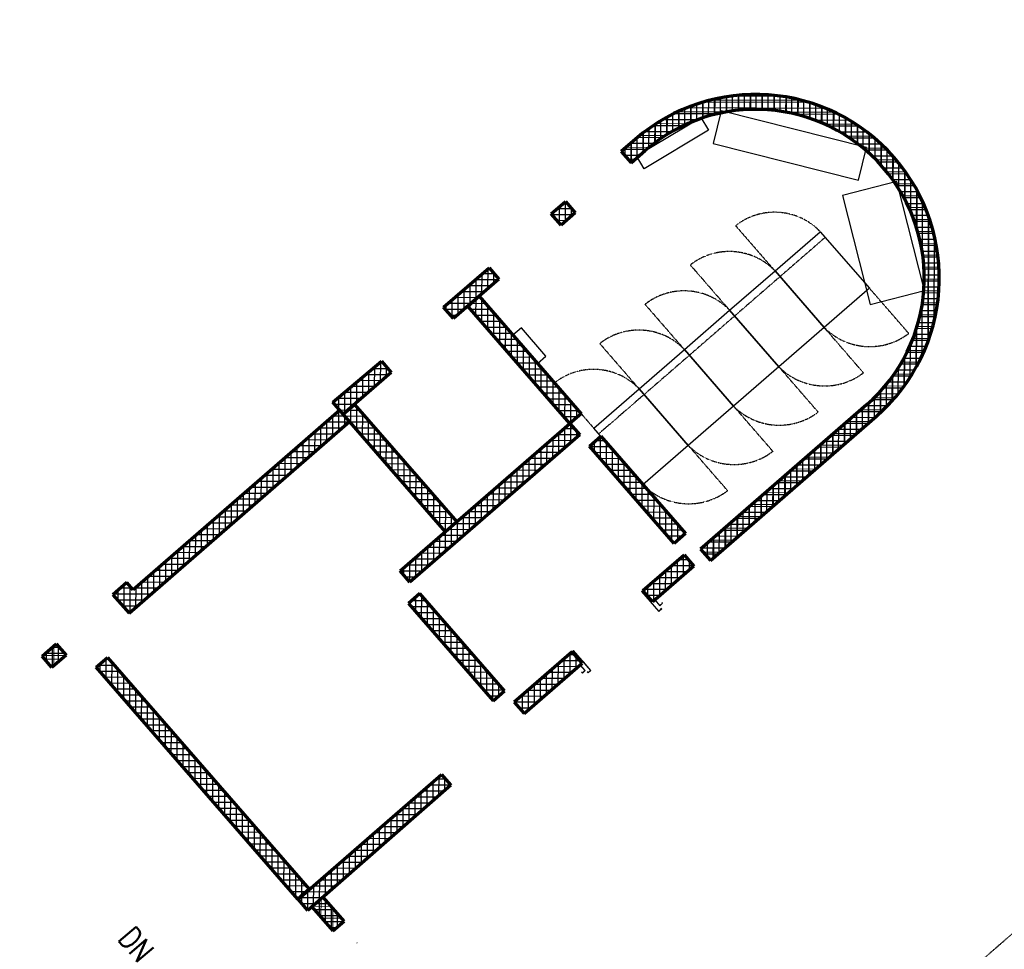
# Model space of a CAD drawing. Header units: millimetres. Extents: x 98667 to 994031, y -2704 to 533009.
# Tile 116 of 153: x 502550 to 515683, y 261249 to 273657. Entities that reach past the tile are written whole.
import ezdxf

# ---------------------------------------------------------------- set-up
doc = ezdxf.new("R2010")
doc.units = ezdxf.units.MM
doc.linetypes.add('AP03000E0$0$HIDDEN', pattern=[9.525, 6.35, -3.175])
doc.linetypes.add('HIDDEN2', pattern=[0.1875, 0.125, -0.0625])
for name, color, linetype, lineweight in [('A-ANNO-TARG', 4, 'Continuous', 30), ('A-WALL-FNSH', 1, 'Continuous', 15), ('A-WALL-FULL', 6, 'Continuous', 70), ('A-WALL-PATT', 5, 'Continuous', 15)]:
    doc.layers.add(name, color=color, linetype=linetype, lineweight=lineweight)
doc.layers.add('A-WALL-PATT-50', color=5, linetype='Continuous')
doc.layers.add('IT DETAIL', color=252, linetype='Continuous')
doc.layers.add('AP03000E0$0$A-Slab Edge Guide', color=55, linetype='Continuous', lineweight=15, plot=False)
doc.styles.add('SOM-TEXT', font='SIMPLEX.shx', dxfattribs={"width": 0.8})

msp = doc.modelspace()

# ---------------------------------------------------------------- linework, layer by layer
at = {"color": 251, "linetype": 'HIDDEN2', "ltscale": 0.02}
for p, q in [((512625, 270303), (512100, 270907)), ((512690, 270227), (513294, 270752)), ((512020, 269778), (511496, 270383)), ((512086, 269703), (512690, 270227)), ((513884, 270072), (514409, 269468)), ((511416, 269254), (510892, 269858)), ((511482, 269178), (512086, 269703)), ((513280, 269548), (513804, 268943)), ((510812, 268730), (510288, 269334)), ((510878, 268654), (511482, 269178)), ((512676, 269023), (513200, 268419)), ((510208, 268205), (509684, 268809)), ((510273, 268130), (510878, 268654)), ((512072, 268499), (512596, 267895)), ((511468, 267974), (511992, 267370))]:
    msp.add_line(p, q, dxfattribs=at)
at = {"color": 251, "ltscale": 0.02}
for p, q in [((512625, 270303), (513229, 270827)), ((513229, 270827), (513884, 270072)), ((512020, 269778), (512625, 270303)), ((512625, 270303), (513280, 269548)), ((513280, 269548), (512625, 270303)), ((513884, 270072), (513280, 269548)), ((511416, 269254), (512020, 269778)), ((512020, 269778), (512676, 269023)), ((512676, 269023), (512020, 269778)), ((513280, 269548), (512676, 269023)), ((510812, 268730), (511416, 269254)), ((512072, 268499), (511416, 269254)), ((511416, 269254), (512072, 268499)), ((512676, 269023), (512072, 268499)), ((510208, 268205), (510812, 268730)), ((511468, 267974), (510812, 268730)), ((510812, 268730), (511468, 267974)), ((512072, 268499), (511468, 267974)), ((510863, 267450), (510208, 268205)), ((511468, 267974), (510863, 267450))]:
    msp.add_line(p, q, dxfattribs=at)
at = {"color": 251, "linetype": 'HIDDEN2', "ltscale": 0.02}
for centre, radius, start, end in [((512620, 270240), 846, 43.9654, 127.9511), ((512016, 269716), 846, 43.9654, 127.9511), ((511412, 269191), 846, 43.9654, 127.9511), ((510808, 268667), 846, 43.9654, 127.9511), ((513890, 270151), 857, 224.6801, 307.2364), ((510204, 268143), 846, 43.9654, 127.9511), ((513286, 269626), 857, 224.6801, 307.2364), ((512681, 269102), 857, 224.6801, 307.2364), ((512077, 268577), 857, 224.6801, 307.2364), ((511473, 268053), 857, 224.6801, 307.2364)]:
    msp.add_arc(centre, radius, start, end, dxfattribs=at)
at = {"layer": 'A-WALL-FNSH', "color": 251}
for p, q in [((510845, 266023), (510883, 266056)), ((511075, 265759), (510845, 266023)), ((510883, 266052), (510849, 266023)), ((510849, 266023), (511075, 265764)), ((510883, 266056), (510893, 266044)), ((510891, 266042), (510883, 266052)), ((510893, 266044), (510891, 266042)), ((511022, 265912), (511059, 265945)), ((511089, 265835), (511022, 265912)), ((511059, 265940), (511026, 265912)), ((511026, 265912), (511089, 265839)), ((511059, 265945), (511070, 265933)), ((511068, 265931), (511059, 265940)), ((511070, 265933), (511068, 265931)), ((511126, 265868), (511089, 265835)), ((511089, 265839), (511122, 265868)), ((511114, 265878), (511116, 265880)), ((511122, 265868), (511114, 265878)), ((511116, 265880), (511126, 265868)), ((511113, 265792), (511075, 265759)), ((511075, 265764), (511108, 265792)), ((511100, 265802), (511102, 265804)), ((511108, 265792), (511100, 265802)), ((511102, 265804), (511113, 265792)), ((509939, 265236), (509902, 265203)), ((509902, 265203), (509912, 265191)), ((509906, 265203), (509939, 265232)), ((509915, 265193), (509906, 265203)), ((509912, 265191), (509915, 265193)), ((510169, 264972), (509939, 265236)), ((509939, 265232), (510165, 264972)), ((510025, 265046), (509988, 265013)), ((509992, 265013), (510025, 265042)), ((510092, 264969), (510025, 265046)), ((510025, 265042), (510088, 264969)), ((510071, 265085), (510169, 264972)), ((509988, 265013), (509998, 265001)), ((510000, 265003), (509992, 265013)), ((509998, 265001), (510000, 265003)), ((510046, 264950), (510044, 264948)), ((510044, 264948), (510055, 264936)), ((510055, 264940), (510046, 264950)), ((510055, 264936), (510092, 264969)), ((510088, 264969), (510055, 264940)), ((510123, 264953), (510121, 264951)), ((510121, 264951), (510131, 264939)), ((510132, 264943), (510123, 264953)), ((510131, 264939), (510169, 264972)), ((510165, 264972), (510132, 264943))]:
    msp.add_line(p, q, dxfattribs=at)
at = {"layer": 'A-WALL-FNSH', "color": 251, "linetype": 'ByBlock'}
msp.add_line((507046, 261331), (507053, 261338), dxfattribs=at)
at = {"layer": 'A-WALL-FULL', "color": 251, "linetype": 'ByBlock'}
for p, q in [((510762, 272062), (510574, 271897)), ((510574, 271897), (510705, 271747)), ((510705, 271747), (510894, 271911)), ((509640, 271067), (509829, 271231)), ((509829, 271231), (509960, 271080)), ((509771, 270916), (509640, 271067)), ((509960, 271080), (509771, 270916)), ((508205, 269820), (508810, 270345)), ((508810, 270345), (508941, 270194)), ((508941, 270194), (508336, 269669)), ((508526, 269834), (508677, 269965)), ((508677, 269965), (510040, 268398)), ((508336, 269669), (508205, 269820)), ((509889, 268267), (508526, 269834)), ((506726, 268551), (507375, 269098)), ((507375, 269098), (507506, 268947)), ((507506, 268947), (506866, 268391)), ((506866, 268391), (506726, 268551)), ((506866, 268391), (507017, 268522)), ((507017, 268522), (508379, 266955)), ((513846, 268515), (511632, 266589)), ((506820, 268443), (506329, 268017)), ((506951, 268293), (506820, 268443)), ((508229, 266823), (506866, 268391)), ((510040, 268398), (509889, 268267)), ((511763, 266439), (513977, 268363)), ((504008, 265734), (506951, 268293)), ((507625, 266299), (509889, 268267)), ((509889, 268267), (510020, 268116)), ((510020, 268116), (507756, 266148)), ((510151, 267965), (510302, 268096)), ((510302, 268096), (511431, 266798)), ((506329, 268017), (504065, 266048)), ((511280, 266666), (510151, 267965)), ((508379, 266955), (508229, 266823)), ((511431, 266798), (511280, 266666)), ((510864, 266040), (511411, 266516)), ((511411, 266516), (511542, 266365)), ((511632, 266589), (511763, 266439)), ((511542, 266365), (510995, 265889)), ((507756, 266148), (507625, 266299)), ((503981, 266145), (503793, 265981)), ((504065, 266048), (503981, 266145)), ((503793, 265981), (504008, 265734)), ((507887, 265997), (507736, 265865)), ((509016, 264698), (507887, 265997)), ((510995, 265889), (510864, 266040)), ((507736, 265865), (508865, 264567)), ((502848, 265162), (503036, 265327)), ((503036, 265327), (503168, 265176)), ((503168, 265176), (502979, 265012)), ((509921, 265220), (509147, 264547)), ((510052, 265069), (509921, 265220)), ((502979, 265012), (502848, 265162)), ((503572, 265015), (503723, 265146)), ((503723, 265146), (506411, 262050)), ((509278, 264396), (510052, 265069)), ((506262, 261920), (503572, 265015)), ((508865, 264567), (509016, 264698)), ((509147, 264547), (509278, 264396)), ((506263, 261920), (508175, 263582)), ((508175, 263582), (508299, 263439)), ((508299, 263439), (506394, 261769)), ((506411, 262050), (506262, 261920)), ((506394, 261769), (506263, 261920)), ((506597, 261946), (506446, 261815)), ((506696, 261833), (506597, 261946)), ((506446, 261815), (506725, 261494)), ((506446, 261815), (506446, 261815)), ((506876, 261625), (506696, 261833)), ((506725, 261494), (506876, 261625))]:
    msp.add_line(p, q, dxfattribs=at)
for radius, start, end in [(2450, 311.1069, 130.8931), (2250, 311.1269, 130.8836)]:
    msp.add_arc((512366, 270209), radius, start, end, dxfattribs=at)
at = {"layer": 'A-WALL-PATT', "color": 251, "linetype": 'Continuous'}
for p, q in [((512301, 272459), (512301, 272659)), ((512459, 272458), (512460, 272658)), ((511665, 272347), (511666, 272557)), ((512981, 272581), (511764, 272584)), ((511824, 272393), (511825, 272599)), ((511983, 272427), (511984, 272629)), ((512142, 272448), (512142, 272649)), ((512618, 272445), (512619, 272646)), ((512777, 272422), (512777, 272625)), ((512935, 272386), (512936, 272592)), ((513094, 272339), (513095, 272549)), ((511974, 272425), (511324, 272427)), ((511347, 272216), (511348, 272438)), ((511506, 272289), (511507, 272504)), ((513420, 272421), (512770, 272423)), ((513253, 272278), (513253, 272493)), ((513411, 272202), (513412, 272425)), ((511029, 272019), (511030, 272263)), ((511457, 272268), (511039, 272269)), ((511188, 272127), (511189, 272358)), ((513705, 272262), (513286, 272263)), ((513570, 272111), (513570, 272343)), ((510870, 271890), (510871, 272150)), ((513728, 272001), (513729, 272246)), ((510711, 271752), (510712, 272018)), ((511162, 272110), (510821, 272111)), ((513922, 272102), (513581, 272103)), ((513886, 271868), (513887, 272130)), ((510942, 271952), (510637, 271953)), ((514098, 271943), (513800, 271944)), ((514045, 271708), (514046, 271993)), ((510759, 271793), (510664, 271794)), ((514243, 271784), (513973, 271785)), ((514203, 271509), (514204, 271830)), ((514366, 271625), (514115, 271625)), ((514361, 271250), (514362, 271631)), ((514470, 271466), (514232, 271466)), ((514519, 270865), (514520, 271377)), ((514557, 271307), (514330, 271307)), ((509914, 271133), (509717, 271134)), ((509751, 270940), (509752, 271164)), ((509910, 271037), (509910, 271137)), ((514629, 271148), (514411, 271148)), ((509838, 270974), (509720, 270975)), ((514689, 270989), (514477, 270989)), ((514673, 269385), (514678, 271021)), ((514736, 270830), (514529, 270831)), ((514772, 270671), (514568, 270672)), ((514797, 270512), (514596, 270513)), ((508796, 270068), (508797, 270334)), ((508813, 270342), (508806, 270342)), ((514812, 270353), (514612, 270354)), ((508928, 270183), (508624, 270184)), ((508637, 269930), (508638, 270196)), ((514816, 270195), (514616, 270195)), ((508478, 269792), (508479, 270057)), ((514810, 270036), (514610, 270037)), ((508319, 269689), (508319, 269919)), ((508746, 270025), (508442, 270026)), ((508636, 269707), (508637, 269930)), ((508564, 269867), (508260, 269868)), ((508763, 269866), (508564, 269867)), ((508795, 269525), (508795, 269829)), ((514794, 269877), (514592, 269878)), ((508382, 269708), (508302, 269709)), ((508901, 269707), (508636, 269708)), ((508953, 269343), (508954, 269647)), ((514767, 269719), (514562, 269719)), ((509040, 269548), (508774, 269549)), ((514514, 269030), (514515, 269542)), ((514729, 269560), (514521, 269561)), ((509178, 269389), (508912, 269390)), ((509111, 269161), (509112, 269465)), ((514679, 269401), (514466, 269402)), ((509269, 268979), (509270, 269283)), ((514618, 269243), (514398, 269243)), ((509316, 269230), (509051, 269230)), ((514354, 268777), (514355, 269158)), ((507394, 269076), (507349, 269076)), ((507364, 268823), (507365, 269089)), ((509455, 269071), (509189, 269071)), ((509428, 268797), (509428, 269101)), ((514543, 269084), (514315, 269085)), ((507472, 268917), (507162, 268918)), ((507205, 268685), (507205, 268955)), ((509593, 268911), (509327, 268912)), ((509586, 268615), (509587, 268919)), ((514195, 268579), (514196, 268900)), ((514453, 268926), (514215, 268926)), ((507290, 268759), (506974, 268760)), ((507046, 268547), (507046, 268821)), ((509731, 268752), (509466, 268753)), ((509744, 268433), (509745, 268737)), ((514347, 268767), (514094, 268768)), ((507108, 268601), (506786, 268602)), ((506886, 268408), (506887, 268687)), ((509870, 268593), (509604, 268594)), ((514221, 268609), (513948, 268610)), ((514036, 268416), (514036, 268702)), ((506728, 268549), (506728, 268553)), ((507045, 268185), (507045, 268489)), ((509902, 268278), (509903, 268555)), ((513877, 268276), (513877, 268542)), ((506727, 268097), (506728, 268363)), ((506821, 268443), (506819, 268443)), ((506926, 268442), (506821, 268443)), ((506886, 268367), (506886, 268408)), ((506886, 268236), (506886, 268367)), ((507086, 268442), (506926, 268442)), ((510008, 268434), (509742, 268435)), ((513717, 268138), (513718, 268403)), ((514072, 268451), (513773, 268451)), ((506568, 267959), (506568, 268225)), ((506941, 268284), (506637, 268285)), ((507225, 268283), (506959, 268284)), ((507203, 268003), (507204, 268307)), ((509899, 268276), (509881, 268276)), ((509902, 268013), (509902, 268251)), ((513558, 267999), (513559, 268265)), ((513895, 268292), (513591, 268293)), ((506409, 267821), (506409, 268086)), ((506759, 268125), (506455, 268126)), ((507363, 268124), (507097, 268125)), ((507361, 267821), (507362, 268125)), ((510019, 268116), (509717, 268117)), ((509742, 267874), (509743, 268140)), ((513399, 267861), (513400, 268127)), ((513713, 268134), (513409, 268135)), ((506249, 267682), (506250, 267948)), ((506577, 267967), (506273, 267968)), ((507501, 267965), (507236, 267965)), ((507519, 267639), (507520, 267943)), ((509839, 267958), (509535, 267959)), ((509583, 267736), (509584, 268002)), ((510423, 267957), (510158, 267957)), ((510219, 267887), (510219, 268024)), ((510377, 267705), (510378, 268009)), ((513531, 267976), (513227, 267977)), ((513240, 267723), (513241, 267988)), ((506090, 267544), (506091, 267810)), ((506395, 267809), (506091, 267810)), ((507640, 267806), (507374, 267806)), ((509657, 267800), (509353, 267801)), ((509424, 267598), (509425, 267863)), ((510562, 267797), (510296, 267798)), ((510535, 267523), (510536, 267827)), ((513349, 267818), (513045, 267818)), ((513081, 267584), (513082, 267850)), ((505931, 267406), (505932, 267671)), ((507678, 267457), (507678, 267761)), ((509265, 267459), (509266, 267725)), ((512922, 267446), (512922, 267711)), ((506213, 267651), (505909, 267652)), ((507778, 267646), (507512, 267647)), ((507836, 267275), (507837, 267579)), ((509106, 267321), (509107, 267587)), ((509475, 267642), (509171, 267643)), ((510700, 267638), (510434, 267639)), ((510694, 267341), (510694, 267645)), ((512763, 267308), (512763, 267573)), ((513167, 267659), (512863, 267660)), ((506031, 267492), (505727, 267493)), ((505772, 267267), (505773, 267533)), ((507916, 267487), (507651, 267488)), ((508947, 267183), (508948, 267448)), ((509293, 267483), (508989, 267484)), ((510838, 267479), (510573, 267480)), ((510852, 267159), (510853, 267463)), ((512603, 267169), (512604, 267435)), ((512985, 267501), (512681, 267502)), ((505849, 267334), (505545, 267335)), ((505613, 267129), (505614, 267395)), ((508055, 267328), (507789, 267329)), ((507994, 267093), (507995, 267397)), ((508788, 267044), (508788, 267310)), ((509111, 267325), (508807, 267326)), ((510977, 267320), (510711, 267321)), ((511010, 266977), (511011, 267281)), ((512444, 267031), (512445, 267296)), ((512803, 267343), (512499, 267344)), ((505667, 267176), (505363, 267177)), ((505454, 266991), (505455, 267256)), ((508193, 267169), (507927, 267170)), ((508152, 266911), (508153, 267215)), ((508929, 267167), (508625, 267168)), ((508629, 266906), (508629, 267172)), ((511115, 267161), (510849, 267162)), ((512285, 266893), (512286, 267158)), ((512621, 267185), (512317, 267185)), ((505485, 267018), (505181, 267019)), ((505295, 266852), (505295, 267118)), ((508331, 267010), (508066, 267011)), ((508311, 266895), (508311, 267033)), ((508747, 267009), (508443, 267010)), ((508469, 266768), (508470, 267033)), ((511168, 266795), (511169, 267099)), ((512126, 266755), (512127, 267020)), ((512439, 267026), (512135, 267027)), ((505136, 266714), (505136, 266980)), ((508310, 266629), (508311, 266895)), ((511253, 267002), (510988, 267003)), ((511327, 266707), (511327, 266917)), ((511967, 266616), (511968, 266881)), ((504976, 266576), (504977, 266841)), ((505303, 266859), (504999, 266860)), ((508151, 266491), (508152, 266757)), ((508261, 266851), (508204, 266851)), ((508565, 266850), (508261, 266851)), ((511392, 266843), (511126, 266843)), ((512257, 266868), (511954, 266869)), ((504817, 266437), (504818, 266703)), ((505121, 266701), (504817, 266702)), ((507992, 266353), (507993, 266618)), ((508382, 266692), (508079, 266693)), ((511300, 266684), (511264, 266684)), ((512075, 266710), (511772, 266711)), ((511808, 266478), (511809, 266743)), ((504939, 266543), (504635, 266544)), ((504658, 266299), (504659, 266565)), ((508200, 266534), (507897, 266535)), ((511649, 266569), (511649, 266604)), ((511893, 266552), (511664, 266552)), ((504757, 266385), (504453, 266386)), ((504499, 266161), (504500, 266426)), ((508018, 266376), (507715, 266377)), ((507833, 266214), (507834, 266480)), ((511541, 266366), (511240, 266367)), ((511325, 266176), (511326, 266442)), ((511484, 266314), (511485, 266431)), ((504575, 266226), (504271, 266227)), ((504340, 266022), (504341, 266288)), ((507674, 266242), (507675, 266342)), ((511166, 266038), (511167, 266303)), ((504022, 265746), (504023, 266097)), ((504181, 265884), (504181, 266150)), ((507836, 266217), (507695, 266218)), ((511007, 265899), (511008, 266165)), ((511362, 266208), (511058, 266209)), ((503863, 265900), (503864, 266042)), ((504047, 266069), (503895, 266070)), ((504393, 266068), (504089, 266069)), ((511180, 266050), (510876, 266050)), ((504211, 265910), (503853, 265911)), ((507972, 265900), (507776, 265900)), ((507832, 265756), (507832, 265949)), ((507990, 265574), (507991, 265878)), ((510998, 265891), (510993, 265891)), ((504029, 265752), (503992, 265752)), ((508110, 265740), (507844, 265741)), ((508148, 265392), (508149, 265695)), ((508248, 265581), (507983, 265582)), ((508306, 265210), (508307, 265513)), ((508387, 265422), (508121, 265423)), ((508465, 265028), (508465, 265331)), ((503161, 265170), (502857, 265171)), ((503006, 265035), (503007, 265301)), ((503165, 265174), (503165, 265178)), ((508525, 265263), (508259, 265264)), ((509893, 264931), (509894, 265197)), ((503748, 265117), (503691, 265118)), ((503702, 264866), (503702, 265128)), ((508663, 265104), (508398, 265105)), ((508623, 264845), (508624, 265149)), ((509734, 264793), (509735, 265058)), ((510025, 265100), (509784, 265101)), ((503886, 264958), (503621, 264959)), ((503860, 264684), (503861, 264988)), ((508802, 264945), (508536, 264946)), ((508781, 264663), (508782, 264967)), ((509575, 264654), (509576, 264920)), ((509906, 264942), (509602, 264943)), ((504024, 264799), (503759, 264800)), ((504018, 264502), (504019, 264805)), ((508940, 264786), (508674, 264786)), ((508940, 264632), (508940, 264785)), ((509416, 264516), (509416, 264782)), ((509724, 264784), (509420, 264784)), ((504162, 264640), (503897, 264641)), ((504176, 264320), (504177, 264623)), ((508934, 264627), (508813, 264627)), ((509542, 264625), (509238, 264626)), ((509257, 264421), (509257, 264643)), ((504301, 264481), (504036, 264482)), ((504335, 264138), (504336, 264441)), ((509359, 264467), (509217, 264467)), ((504439, 264322), (504174, 264323)), ((504493, 263956), (504494, 264258)), ((504577, 264163), (504312, 264163)), ((504715, 264004), (504451, 264004)), ((504651, 263774), (504652, 264076)), ((504809, 263592), (504810, 263894)), ((504853, 263844), (504589, 263845)), ((504991, 263685), (504727, 263686)), ((504968, 263410), (504968, 263711)), ((505129, 263526), (504866, 263527)), ((505126, 263228), (505127, 263529)), ((508231, 263518), (508101, 263518)), ((508142, 263302), (508143, 263555)), ((505267, 263367), (505004, 263368)), ((505284, 263046), (505285, 263347)), ((508208, 263359), (507919, 263360)), ((507983, 263162), (507984, 263416)), ((505406, 263208), (505142, 263209)), ((508027, 263201), (507737, 263201)), ((507824, 263023), (507825, 263278)), ((505442, 262863), (505443, 263165)), ((507665, 262883), (507666, 263140)), ((505544, 263049), (505281, 263050)), ((505601, 262681), (505601, 262982)), ((507506, 262744), (507507, 263001)), ((507847, 263042), (507555, 263043)), ((505682, 262890), (505419, 262890)), ((507347, 262604), (507347, 262863)), ((507666, 262884), (507373, 262885)), ((505820, 262731), (505557, 262731)), ((505759, 262499), (505760, 262800)), ((507188, 262465), (507188, 262725)), ((507485, 262726), (507191, 262727)), ((505958, 262571), (505696, 262572)), ((505917, 262317), (505918, 262618)), ((507305, 262568), (507009, 262568)), ((507028, 262325), (507029, 262586)), ((506096, 262412), (505834, 262413)), ((506075, 262135), (506076, 262435)), ((506869, 262186), (506870, 262448)), ((506710, 262046), (506711, 262310)), ((507124, 262409), (506827, 262410)), ((506234, 262253), (505972, 262254)), ((506234, 261953), (506234, 262253)), ((506551, 261907), (506552, 262171)), ((506944, 262251), (506645, 262252)), ((506373, 262094), (506111, 262095)), ((506392, 261771), (506393, 262033)), ((506393, 262034), (506393, 262071)), ((506763, 262093), (506462, 262094)), ((506280, 261935), (506249, 261936)), ((506583, 261935), (506280, 261935)), ((506568, 261675), (506569, 261922)), ((506402, 261776), (506387, 261776)), ((506706, 261822), (506455, 261823)), ((506727, 261496), (506728, 261797)), ((506843, 261663), (506578, 261664)), ((506737, 261505), (506716, 261505))]:
    msp.add_line(p, q, dxfattribs=at)
at = {"layer": 'A-WALL-PATT-50', "color": 251, "linetype": 'Continuous'}
for p, q in [((512295, 272458), (512296, 272658)), ((512375, 272459), (512375, 272659)), ((512454, 272458), (512454, 272658)), ((511580, 272318), (511581, 272530)), ((511660, 272346), (511660, 272556)), ((513081, 272553), (511665, 272557)), ((511739, 272370), (511740, 272578)), ((511819, 272392), (511819, 272598)), ((511898, 272410), (511899, 272614)), ((511978, 272426), (511978, 272629)), ((512723, 272633), (512023, 272635)), ((512057, 272438), (512058, 272640)), ((512136, 272448), (512137, 272649)), ((512216, 272454), (512216, 272655)), ((512533, 272453), (512534, 272654)), ((512613, 272446), (512613, 272647)), ((512692, 272436), (512693, 272638)), ((512771, 272423), (512772, 272626)), ((512851, 272407), (512851, 272611)), ((512930, 272388), (512931, 272594)), ((513009, 272366), (513010, 272573)), ((513089, 272340), (513089, 272550)), ((511262, 272170), (511263, 272397)), ((511843, 272398), (511268, 272399)), ((511342, 272213), (511343, 272435)), ((511421, 272251), (511422, 272470)), ((513304, 272473), (511441, 272478)), ((511501, 272286), (511502, 272502)), ((513477, 272393), (512902, 272395)), ((513168, 272312), (513168, 272524)), ((513247, 272280), (513248, 272495)), ((513326, 272244), (513327, 272463)), ((513406, 272205), (513406, 272428)), ((511103, 272072), (511104, 272309)), ((511584, 272319), (511123, 272320)), ((511183, 272123), (511184, 272355)), ((513622, 272313), (513160, 272315)), ((513485, 272162), (513486, 272389)), ((513564, 272114), (513565, 272346)), ((513643, 272062), (513644, 272300)), ((510865, 271886), (510866, 272146)), ((511247, 272161), (510887, 272162)), ((510944, 271953), (510945, 272205)), ((511397, 272240), (510997, 272241)), ((511024, 272015), (511025, 272259)), ((513746, 272234), (513346, 272235)), ((513857, 272154), (513496, 272155)), ((513723, 272005), (513723, 272249)), ((513802, 271942), (513803, 272194)), ((513881, 271873), (513882, 272135)), ((511008, 272003), (510696, 272004)), ((510706, 271747), (510706, 272013)), ((510785, 271816), (510786, 272082)), ((511119, 272082), (510788, 272083)), ((513955, 272074), (513624, 272075)), ((513960, 271798), (513961, 272069)), ((510909, 271924), (510605, 271925)), ((510627, 271837), (510627, 271944)), ((514044, 271995), (513735, 271996)), ((514125, 271915), (513833, 271916)), ((514039, 271714), (514040, 271999)), ((514118, 271621), (514119, 271921)), ((510818, 271845), (510619, 271845)), ((510727, 271766), (510688, 271766)), ((514199, 271836), (513921, 271836)), ((514266, 271756), (514000, 271757)), ((514198, 271517), (514198, 271836)), ((514277, 271398), (514278, 271742)), ((514329, 271676), (514072, 271677)), ((514356, 271261), (514357, 271638)), ((514386, 271597), (514137, 271598)), ((514438, 271517), (514197, 271518)), ((514435, 271095), (514436, 271521)), ((514486, 271438), (514251, 271439)), ((514530, 271358), (514300, 271359)), ((514513, 270882), (514515, 271387)), ((509845, 271213), (509808, 271213)), ((509830, 270967), (509831, 271228)), ((514571, 271279), (514346, 271280)), ((514592, 270541), (514594, 271230)), ((509672, 271031), (509672, 271095)), ((509914, 271133), (509717, 271134)), ((509751, 270940), (509752, 271164)), ((509910, 271037), (509910, 271137)), ((514607, 271199), (514386, 271200)), ((514641, 271120), (514424, 271121)), ((509930, 271054), (509651, 271054)), ((509838, 270974), (509720, 270975)), ((514671, 271041), (514457, 271041)), ((514698, 270961), (514487, 270962)), ((514668, 269370), (514672, 271036)), ((514722, 270882), (514513, 270882)), ((514743, 270802), (514537, 270803)), ((514762, 270723), (514557, 270723)), ((514748, 269635), (514751, 270771)), ((514778, 270643), (514574, 270644)), ((514790, 270564), (514588, 270564)), ((514801, 270485), (514599, 270485)), ((508796, 270068), (508797, 270334)), ((508813, 270342), (508806, 270342)), ((514808, 270405), (514608, 270406)), ((514814, 270326), (514613, 270326)), ((508928, 270183), (508624, 270184)), ((508637, 269930), (508638, 270196)), ((508882, 270263), (508715, 270263)), ((508716, 269999), (508717, 270265)), ((508876, 270137), (508876, 270269)), ((514816, 270246), (514616, 270247)), ((514816, 270167), (514616, 270168)), ((508478, 269792), (508479, 270057)), ((508837, 270104), (508533, 270105)), ((508557, 269861), (508558, 270126)), ((514813, 270088), (514613, 270088)), ((508319, 269689), (508319, 269919)), ((508655, 269946), (508351, 269947)), ((508398, 269722), (508399, 269988)), ((508746, 270025), (508442, 270026)), ((508636, 269707), (508637, 269930)), ((508694, 269946), (508655, 269946)), ((508715, 269616), (508716, 269920)), ((514800, 269929), (514599, 269929)), ((514808, 270008), (514607, 270009)), ((508473, 269788), (508233, 269788)), ((508240, 269780), (508240, 269850)), ((508564, 269867), (508260, 269868)), ((508557, 269798), (508557, 269861)), ((508763, 269866), (508564, 269867)), ((508832, 269787), (508567, 269787)), ((508795, 269525), (508795, 269829)), ((514777, 269770), (514573, 269771)), ((514790, 269850), (514587, 269850)), ((514588, 269177), (514590, 269866)), ((508382, 269708), (508302, 269709)), ((508901, 269707), (508636, 269708)), ((508874, 269434), (508875, 269738)), ((508953, 269343), (508954, 269647)), ((514761, 269691), (514556, 269691)), ((508971, 269627), (508705, 269628)), ((509040, 269548), (508774, 269549)), ((509032, 269252), (509033, 269556)), ((514508, 269020), (514510, 269525)), ((514721, 269532), (514512, 269533)), ((514742, 269612), (514536, 269612)), ((509109, 269468), (508843, 269469)), ((509178, 269389), (508912, 269390)), ((509111, 269161), (509112, 269465)), ((509190, 269070), (509191, 269374)), ((514669, 269374), (514456, 269374)), ((514697, 269453), (514485, 269454)), ((509247, 269309), (508982, 269310)), ((509269, 268979), (509270, 269283)), ((514639, 269294), (514422, 269295)), ((514428, 268887), (514430, 269312)), ((509316, 269230), (509051, 269230)), ((509386, 269150), (509120, 269151)), ((509348, 268888), (509349, 269192)), ((514568, 269136), (514344, 269136)), ((514349, 268770), (514350, 269147)), ((514605, 269215), (514385, 269216)), ((507463, 268997), (507255, 268997)), ((507284, 268754), (507285, 269022)), ((507394, 269076), (507349, 269076)), ((507364, 268823), (507365, 269089)), ((507443, 268892), (507444, 269019)), ((509455, 269071), (509189, 269071)), ((509524, 268991), (509258, 268992)), ((509428, 268797), (509428, 269101)), ((509507, 268706), (509507, 269010)), ((514269, 268666), (514270, 269010)), ((514528, 269057), (514299, 269057)), ((507125, 268616), (507126, 268888)), ((507472, 268917), (507162, 268918)), ((507205, 268685), (507205, 268955)), ((509593, 268911), (509327, 268912)), ((509586, 268615), (509587, 268919)), ((514189, 268573), (514190, 268892)), ((514436, 268898), (514195, 268899)), ((514484, 268977), (514249, 268978)), ((506966, 268477), (506967, 268754)), ((507290, 268759), (506974, 268760)), ((507046, 268547), (507046, 268821)), ((507381, 268838), (507068, 268839)), ((509662, 268832), (509397, 268833)), ((509731, 268752), (509466, 268753)), ((509665, 268524), (509666, 268828)), ((509744, 268433), (509745, 268737)), ((514326, 268740), (514070, 268740)), ((514110, 268488), (514111, 268788)), ((514383, 268819), (514136, 268819)), ((507108, 268601), (506786, 268602)), ((506807, 268458), (506808, 268620)), ((507199, 268680), (506880, 268681)), ((506886, 268408), (506887, 268687)), ((509801, 268673), (509535, 268673)), ((509870, 268593), (509604, 268594)), ((509823, 268342), (509824, 268646)), ((513951, 268340), (513951, 268613)), ((514264, 268660), (513999, 268661)), ((514030, 268411), (514031, 268696)), ((506728, 268549), (506728, 268553)), ((507017, 268522), (506752, 268522)), ((506965, 268276), (506966, 268477)), ((507017, 268522), (507017, 268522)), ((507045, 268185), (507045, 268489)), ((509939, 268514), (509673, 268514)), ((509902, 268278), (509903, 268555)), ((509982, 268348), (509982, 268464)), ((513792, 268202), (513792, 268468)), ((514123, 268502), (513833, 268503)), ((513871, 268271), (513872, 268537)), ((514197, 268581), (513920, 268582)), ((506727, 268097), (506728, 268363)), ((506890, 268363), (506728, 268364)), ((506806, 268166), (506807, 268432)), ((506821, 268443), (506819, 268443)), ((506926, 268442), (506821, 268443)), ((506886, 268367), (506886, 268408)), ((506886, 268236), (506886, 268367)), ((507156, 268362), (506890, 268363)), ((507086, 268442), (506926, 268442)), ((507124, 268094), (507125, 268398)), ((510008, 268434), (509742, 268435)), ((509990, 268355), (509812, 268355)), ((513632, 268064), (513633, 268329)), ((513954, 268344), (513651, 268345)), ((513712, 268133), (513713, 268399)), ((514043, 268423), (513742, 268424)), ((506850, 268205), (506546, 268205)), ((506568, 267959), (506568, 268225)), ((506941, 268284), (506637, 268285)), ((506647, 268028), (506648, 268294)), ((507225, 268283), (506959, 268284)), ((507294, 268203), (507028, 268204)), ((507203, 268003), (507204, 268307)), ((507282, 267912), (507283, 268216)), ((509950, 268196), (509808, 268196)), ((509822, 267944), (509823, 268209)), ((509899, 268276), (509881, 268276)), ((509902, 268013), (509902, 268251)), ((513473, 267926), (513474, 268191)), ((513553, 267995), (513554, 268260)), ((513863, 268265), (513560, 268265)), ((506409, 267821), (506409, 268086)), ((506759, 268125), (506455, 268126)), ((506488, 267890), (506489, 268155)), ((507363, 268124), (507097, 268125)), ((507361, 267821), (507362, 268125)), ((509663, 267805), (509664, 268071)), ((510019, 268116), (509717, 268117)), ((509742, 267874), (509743, 268140)), ((509981, 268082), (509981, 268160)), ((510298, 267796), (510299, 268093)), ((513681, 268106), (513378, 268107)), ((513394, 267856), (513394, 268122)), ((513772, 268185), (513469, 268186)), ((506249, 267682), (506250, 267948)), ((506577, 267967), (506273, 267968)), ((506329, 267751), (506330, 268017)), ((506668, 268046), (506364, 268047)), ((507432, 268044), (507167, 268045)), ((507501, 267965), (507236, 267965)), ((507440, 267730), (507441, 268034)), ((507519, 267639), (507520, 267943)), ((509504, 267667), (509505, 267933)), ((509839, 267958), (509535, 267959)), ((509583, 267736), (509584, 268002)), ((509930, 268037), (509626, 268038)), ((510423, 267957), (510158, 267957)), ((510219, 267887), (510219, 268024)), ((510354, 268036), (510234, 268036)), ((510377, 267705), (510378, 268009)), ((513499, 267948), (513196, 267949)), ((513235, 267718), (513235, 267983)), ((513590, 268027), (513287, 268028)), ((513314, 267787), (513315, 268053)), ((506090, 267544), (506091, 267810)), ((506395, 267809), (506091, 267810)), ((506170, 267613), (506171, 267879)), ((506486, 267888), (506182, 267889)), ((507571, 267885), (507305, 267886)), ((507640, 267806), (507374, 267806)), ((507598, 267548), (507599, 267852)), ((509657, 267800), (509353, 267801)), ((509424, 267598), (509425, 267863)), ((509748, 267879), (509444, 267880)), ((510493, 267877), (510227, 267878)), ((510562, 267797), (510296, 267798)), ((510456, 267614), (510457, 267918)), ((510535, 267523), (510536, 267827)), ((513075, 267580), (513076, 267845)), ((513408, 267869), (513105, 267870)), ((513155, 267649), (513156, 267914)), ((505931, 267406), (505932, 267671)), ((506304, 267730), (506000, 267731)), ((506011, 267475), (506011, 267740)), ((507709, 267726), (507443, 267727)), ((507678, 267457), (507678, 267761)), ((507757, 267366), (507758, 267670)), ((509566, 267721), (509262, 267722)), ((509265, 267459), (509266, 267725)), ((509345, 267529), (509345, 267794)), ((510631, 267718), (510365, 267719)), ((510614, 267432), (510615, 267736)), ((512916, 267441), (512917, 267707)), ((513226, 267711), (512923, 267712)), ((512996, 267511), (512997, 267776)), ((513317, 267790), (513014, 267791)), ((506122, 267572), (505818, 267572)), ((505852, 267336), (505852, 267602)), ((506213, 267651), (505909, 267652)), ((507778, 267646), (507512, 267647)), ((507847, 267567), (507582, 267568)), ((507836, 267275), (507837, 267579)), ((509384, 267563), (509080, 267563)), ((509106, 267321), (509107, 267587)), ((509475, 267642), (509171, 267643)), ((509186, 267390), (509186, 267656)), ((510700, 267638), (510434, 267639)), ((510769, 267559), (510504, 267559)), ((510694, 267341), (510694, 267645)), ((510773, 267250), (510773, 267554)), ((513044, 267552), (512741, 267553)), ((512757, 267303), (512758, 267568)), ((513135, 267632), (512832, 267632)), ((512837, 267372), (512837, 267638)), ((505940, 267413), (505636, 267414)), ((505692, 267198), (505693, 267464)), ((506031, 267492), (505727, 267493)), ((505772, 267267), (505773, 267533)), ((507916, 267487), (507651, 267488)), ((507986, 267408), (507720, 267408)), ((507915, 267184), (507916, 267488)), ((509202, 267404), (508898, 267405)), ((508947, 267183), (508948, 267448)), ((509293, 267483), (508989, 267484)), ((509026, 267252), (509027, 267518)), ((510838, 267479), (510573, 267480)), ((510852, 267159), (510853, 267463)), ((512598, 267165), (512599, 267430)), ((512953, 267473), (512650, 267474)), ((512678, 267234), (512678, 267499)), ((505533, 267060), (505534, 267325)), ((505849, 267334), (505545, 267335)), ((505613, 267129), (505614, 267395)), ((508055, 267328), (507789, 267329)), ((507994, 267093), (507995, 267397)), ((508073, 267002), (508074, 267306)), ((508788, 267044), (508788, 267310)), ((509111, 267325), (508807, 267326)), ((508867, 267114), (508868, 267379)), ((510908, 267400), (510642, 267400)), ((510977, 267320), (510711, 267321)), ((510931, 267068), (510932, 267372)), ((511010, 266977), (511011, 267281)), ((512439, 267026), (512440, 267292)), ((512771, 267315), (512468, 267316)), ((512518, 267096), (512519, 267361)), ((512862, 267394), (512559, 267395)), ((505667, 267176), (505363, 267177)), ((505374, 266922), (505375, 267187)), ((505454, 266991), (505455, 267256)), ((505758, 267255), (505454, 267256)), ((508124, 267249), (507858, 267249)), ((508193, 267169), (507927, 267170)), ((508152, 266911), (508153, 267215)), ((508929, 267167), (508625, 267168)), ((508629, 266906), (508629, 267172)), ((508708, 266975), (508709, 267241)), ((509020, 267246), (508716, 267247)), ((511046, 267241), (510780, 267241)), ((511115, 267161), (510849, 267162)), ((511089, 266886), (511090, 267190)), ((512280, 266888), (512281, 267153)), ((512589, 267157), (512286, 267158)), ((512359, 266957), (512360, 267222)), ((512680, 267236), (512377, 267237)), ((505485, 267018), (505181, 267019)), ((505215, 266783), (505216, 267049)), ((505576, 267097), (505272, 267098)), ((505295, 266852), (505295, 267118)), ((508262, 267089), (507997, 267090)), ((508331, 267010), (508066, 267011)), ((508231, 266826), (508232, 267124)), ((508311, 266895), (508311, 267033)), ((508747, 267009), (508443, 267010)), ((508469, 266768), (508470, 267033)), ((508838, 267088), (508534, 267089)), ((508549, 266837), (508550, 267103)), ((511184, 267081), (510919, 267082)), ((511168, 266795), (511169, 267099)), ((512121, 266750), (512121, 267015)), ((512498, 267078), (512195, 267079)), ((512200, 266819), (512201, 267084)), ((505056, 266645), (505057, 266910)), ((505394, 266939), (505090, 266939)), ((505136, 266714), (505136, 266980)), ((508352, 266930), (508135, 266931)), ((508310, 266629), (508311, 266895)), ((508656, 266930), (508352, 266930)), ((508390, 266699), (508391, 266964)), ((511253, 267002), (510988, 267003)), ((511323, 266922), (511057, 266923)), ((511247, 266704), (511248, 267008)), ((511327, 266707), (511327, 266917)), ((512316, 266919), (512013, 266920)), ((512041, 266681), (512042, 266946)), ((512407, 266999), (512104, 266999)), ((504897, 266507), (504898, 266772)), ((505212, 266780), (504908, 266781)), ((504976, 266576), (504977, 266841)), ((505303, 266859), (504999, 266860)), ((508151, 266491), (508152, 266757)), ((508474, 266771), (508170, 266772)), ((508261, 266851), (508204, 266851)), ((508231, 266560), (508231, 266826)), ((508565, 266850), (508261, 266851)), ((511392, 266843), (511126, 266843)), ((511391, 266763), (511195, 266764)), ((511406, 266776), (511406, 266826)), ((512134, 266761), (511831, 266762)), ((511882, 266542), (511883, 266807)), ((512225, 266840), (511922, 266841)), ((511962, 266611), (511962, 266876)), ((505030, 266622), (504726, 266623)), ((504738, 266368), (504738, 266634)), ((504817, 266437), (504818, 266703)), ((505121, 266701), (504817, 266702)), ((507992, 266353), (507993, 266618)), ((508072, 266422), (508072, 266688)), ((508382, 266692), (508079, 266693)), ((511300, 266684), (511264, 266684)), ((511723, 266484), (511724, 266669)), ((512043, 266682), (511740, 266683)), ((511802, 266473), (511803, 266738)), ((504579, 266230), (504579, 266495)), ((504939, 266543), (504635, 266544)), ((504658, 266299), (504659, 266565)), ((508200, 266534), (507897, 266535)), ((507912, 266284), (507913, 266549)), ((508291, 266613), (507988, 266614)), ((511405, 266245), (511406, 266511)), ((511644, 266575), (511644, 266600)), ((511952, 266603), (511649, 266604)), ((511861, 266524), (511688, 266524)), ((504419, 266092), (504420, 266357)), ((504757, 266385), (504453, 266386)), ((504499, 266161), (504500, 266426)), ((504848, 266464), (504544, 266465)), ((508018, 266376), (507715, 266377)), ((507753, 266151), (507754, 266411)), ((508109, 266455), (507806, 266456)), ((507833, 266214), (507834, 266480)), ((511541, 266366), (511240, 266367)), ((511246, 266107), (511246, 266372)), ((511325, 266176), (511326, 266442)), ((511472, 266446), (511331, 266446)), ((511484, 266314), (511485, 266431)), ((511770, 266445), (511757, 266445)), ((504575, 266226), (504271, 266227)), ((504340, 266022), (504341, 266288)), ((504666, 266306), (504362, 266306)), ((507927, 266297), (507626, 266297)), ((507674, 266242), (507675, 266342)), ((511087, 265968), (511087, 266234)), ((511453, 266287), (511149, 266288)), ((511166, 266038), (511167, 266303)), ((503942, 265809), (503943, 266112)), ((504022, 265746), (504023, 266097)), ((504484, 266147), (504180, 266148)), ((504181, 265884), (504181, 266150)), ((504260, 265953), (504261, 266219)), ((507836, 266217), (507695, 266218)), ((510928, 265966), (510928, 266096)), ((511271, 266129), (510967, 266129)), ((511007, 265899), (511008, 266165)), ((511362, 266208), (511058, 266209)), ((504302, 265989), (503804, 265990)), ((503863, 265900), (503864, 266042)), ((504047, 266069), (503895, 266070)), ((504393, 266068), (504089, 266069)), ((504101, 265815), (504102, 266080)), ((507902, 265979), (507867, 265979)), ((507911, 265665), (507912, 265969)), ((511180, 266050), (510876, 266050)), ((511089, 265970), (510924, 265971)), ((504211, 265910), (503853, 265911)), ((504120, 265831), (503923, 265831)), ((507753, 265847), (507753, 265880)), ((507972, 265900), (507776, 265900)), ((507832, 265756), (507832, 265949)), ((507990, 265574), (507991, 265878)), ((510998, 265891), (510993, 265891)), ((504029, 265752), (503992, 265752)), ((508041, 265820), (507775, 265821)), ((508110, 265740), (507844, 265741)), ((508069, 265483), (508070, 265787)), ((508148, 265392), (508149, 265695)), ((508179, 265661), (507913, 265662)), ((508248, 265581), (507983, 265582)), ((508227, 265301), (508228, 265604)), ((508317, 265502), (508052, 265502)), ((508306, 265210), (508307, 265513)), ((508387, 265422), (508121, 265423)), ((508456, 265343), (508190, 265343)), ((508386, 265119), (508386, 265422)), ((508465, 265028), (508465, 265331)), ((503148, 265199), (502890, 265199)), ((502909, 265093), (502909, 265216)), ((503078, 265278), (502981, 265278)), ((502988, 265019), (502988, 265285)), ((503067, 265088), (503068, 265290)), ((503147, 265158), (503147, 265199)), ((508525, 265263), (508259, 265264)), ((508594, 265184), (508328, 265184)), ((508544, 264936), (508545, 265240)), ((509955, 265180), (509875, 265180)), ((509893, 264931), (509894, 265197)), ((503103, 265119), (502885, 265120)), ((503012, 265040), (502954, 265040)), ((503623, 264957), (503623, 265058)), ((503748, 265117), (503691, 265118)), ((503702, 264866), (503702, 265128)), ((503781, 264775), (503782, 265079)), ((508663, 265104), (508398, 265105)), ((508623, 264845), (508624, 265149)), ((508702, 264754), (508703, 265058)), ((509734, 264793), (509735, 265058)), ((510025, 265100), (509784, 265101)), ((509814, 264862), (509814, 265127)), ((509973, 265000), (509973, 265159)), ((503817, 265038), (503600, 265039)), ((503886, 264958), (503621, 264959)), ((503860, 264684), (503861, 264988)), ((508732, 265024), (508467, 265025)), ((508802, 264945), (508536, 264946)), ((508781, 264663), (508782, 264967)), ((509575, 264654), (509576, 264920)), ((509906, 264942), (509602, 264943)), ((509654, 264723), (509655, 264989)), ((509997, 265021), (509693, 265022)), ((503955, 264879), (503690, 264880)), ((504024, 264799), (503759, 264800)), ((503939, 264593), (503940, 264896)), ((504018, 264502), (504019, 264805)), ((508871, 264865), (508605, 264866)), ((508940, 264786), (508674, 264786)), ((508860, 264572), (508861, 264876)), ((508940, 264632), (508940, 264785)), ((509416, 264516), (509416, 264782)), ((509724, 264784), (509420, 264784)), ((509495, 264585), (509496, 264851)), ((509815, 264863), (509511, 264863)), ((504093, 264720), (503828, 264720)), ((504097, 264411), (504098, 264714)), ((509009, 264706), (508743, 264707)), ((509633, 264704), (509329, 264705)), ((509336, 264447), (509337, 264712)), ((504162, 264640), (503897, 264641)), ((504231, 264561), (503967, 264561)), ((504176, 264320), (504177, 264623)), ((504256, 264229), (504256, 264532)), ((508934, 264627), (508813, 264627)), ((509451, 264546), (509147, 264547)), ((509178, 264512), (509178, 264574)), ((509542, 264625), (509238, 264626)), ((509257, 264421), (509257, 264643)), ((504301, 264481), (504036, 264482)), ((504370, 264401), (504105, 264402)), ((504335, 264138), (504336, 264441)), ((509359, 264467), (509217, 264467)), ((504439, 264322), (504174, 264323)), ((504414, 264047), (504415, 264350)), ((504493, 263956), (504494, 264258)), ((504508, 264242), (504243, 264243)), ((504577, 264163), (504312, 264163)), ((504572, 263865), (504573, 264167)), ((504646, 264083), (504382, 264084)), ((504715, 264004), (504451, 264004)), ((504651, 263774), (504652, 264076)), ((504784, 263924), (504520, 263925)), ((504730, 263683), (504731, 263985)), ((504809, 263592), (504810, 263894)), ((504853, 263844), (504589, 263845)), ((504922, 263765), (504658, 263766)), ((504889, 263501), (504889, 263803)), ((504991, 263685), (504727, 263686)), ((505060, 263606), (504797, 263606)), ((504968, 263410), (504968, 263711)), ((505047, 263319), (505048, 263620)), ((505129, 263526), (504866, 263527)), ((505126, 263228), (505127, 263529)), ((508063, 263232), (508064, 263485)), ((508231, 263518), (508101, 263518)), ((508142, 263302), (508143, 263555)), ((508222, 263371), (508222, 263527)), ((505198, 263447), (504935, 263447)), ((505267, 263367), (505004, 263368)), ((505205, 263137), (505206, 263438)), ((505284, 263046), (505285, 263347)), ((507904, 263093), (507904, 263347)), ((508208, 263359), (507919, 263360)), ((507983, 263162), (507984, 263416)), ((508298, 263438), (508010, 263439)), ((505337, 263287), (505073, 263288)), ((505406, 263208), (505142, 263209)), ((505363, 262954), (505364, 263256)), ((508027, 263201), (507737, 263201)), ((507745, 262953), (507745, 263209)), ((507824, 263023), (507825, 263278)), ((508117, 263280), (507828, 263281)), ((505475, 263128), (505212, 263129)), ((505442, 262863), (505443, 263165)), ((505522, 262772), (505522, 263073)), ((507585, 262814), (507586, 263070)), ((507937, 263122), (507646, 263122)), ((507665, 262883), (507666, 263140)), ((505544, 263049), (505281, 263050)), ((505613, 262969), (505350, 262970)), ((505601, 262681), (505601, 262982)), ((507756, 262963), (507464, 262964)), ((507506, 262744), (507507, 263001)), ((507847, 263042), (507555, 263043)), ((505682, 262890), (505419, 262890)), ((505751, 262810), (505488, 262811)), ((505680, 262590), (505681, 262891)), ((507347, 262604), (507347, 262863)), ((507666, 262884), (507373, 262885)), ((507426, 262674), (507427, 262932)), ((505820, 262731), (505557, 262731)), ((505759, 262499), (505760, 262800)), ((505838, 262408), (505839, 262709)), ((507188, 262465), (507188, 262725)), ((507485, 262726), (507191, 262727)), ((507267, 262535), (507268, 262794)), ((507576, 262805), (507282, 262806)), ((505889, 262651), (505627, 262652)), ((505958, 262571), (505696, 262572)), ((505917, 262317), (505918, 262618)), ((507305, 262568), (507009, 262568)), ((507028, 262325), (507029, 262586)), ((507395, 262647), (507100, 262648)), ((507108, 262395), (507109, 262655)), ((506027, 262492), (505765, 262493)), ((506096, 262412), (505834, 262413)), ((505996, 262226), (505997, 262526)), ((506075, 262135), (506076, 262435)), ((506869, 262186), (506870, 262448)), ((507215, 262489), (506918, 262489)), ((506949, 262256), (506950, 262517)), ((506165, 262333), (505903, 262333)), ((506155, 262044), (506155, 262344)), ((506710, 262046), (506711, 262310)), ((507034, 262330), (506736, 262331)), ((506790, 262116), (506790, 262379)), ((507124, 262409), (506827, 262410)), ((506234, 262253), (505972, 262254)), ((506303, 262174), (506042, 262174)), ((506234, 261953), (506234, 262253)), ((506313, 261965), (506314, 262162)), ((506551, 261907), (506552, 262171)), ((506854, 262172), (506553, 262173)), ((506631, 261977), (506631, 262241)), ((506944, 262251), (506645, 262252)), ((506373, 262094), (506111, 262095)), ((506392, 261771), (506393, 262033)), ((506393, 262034), (506393, 262071)), ((506763, 262093), (506462, 262094)), ((506471, 261837), (506472, 262102)), ((506371, 262015), (506180, 262015)), ((506280, 261935), (506249, 261936)), ((506583, 261935), (506280, 261935)), ((506313, 261862), (506313, 261964)), ((506673, 262014), (506371, 262015)), ((506550, 261696), (506551, 261906)), ((506608, 261935), (506584, 261935)), ((506630, 261604), (506630, 261908)), ((506492, 261856), (506318, 261856)), ((506402, 261776), (506387, 261776)), ((506471, 261787), (506471, 261837)), ((506746, 261775), (506480, 261776)), ((506677, 261855), (506493, 261856)), ((506709, 261513), (506710, 261818)), ((506815, 261696), (506549, 261697)), ((506788, 261549), (506789, 261727)), ((506868, 261618), (506868, 261635)), ((506866, 261616), (506619, 261617)), ((506775, 261537), (506688, 261537))]:
    msp.add_line(p, q, dxfattribs=at)
at = {"layer": 'AP03000E0$0$A-Slab Edge Guide', "color": 251, "linetype": 'AP03000E0$0$HIDDEN'}
msp.add_line((599120, 333895), (483649, 233518), dxfattribs=at)
at = {"layer": 'IT DETAIL', "color": 251}
for p, q in [((511908, 272441), (511798, 272005)), ((513847, 271952), (511908, 272441)), ((510776, 271839), (511635, 272352)), ((511635, 272352), (511737, 272181)), ((511737, 272181), (510879, 271668)), ((511798, 272005), (513737, 271515)), ((513737, 271515), (513847, 271952)), ((510879, 271668), (510776, 271839)), ((514249, 271495), (513523, 271309)), ((514620, 270041), (514249, 271495)), ((513523, 271309), (513893, 269856)), ((513893, 269856), (514620, 270041)), ((509242, 269544), (509129, 269446)), ((509570, 269167), (509242, 269544)), ((509129, 269446), (509457, 269068)), ((509457, 269068), (509570, 269167))]:
    msp.add_line(p, q, dxfattribs=at)

# ---------------------------------------------------------------- texts
at = {"layer": 'A-ANNO-TARG', "color": 251, "style": 'SOM-TEXT', "width": 0.8}
msp.add_text('DN', height=300, rotation=310.4192, dxfattribs=at).set_placement((503847, 261386, 0))

doc.saveas('drawing.dxf')
